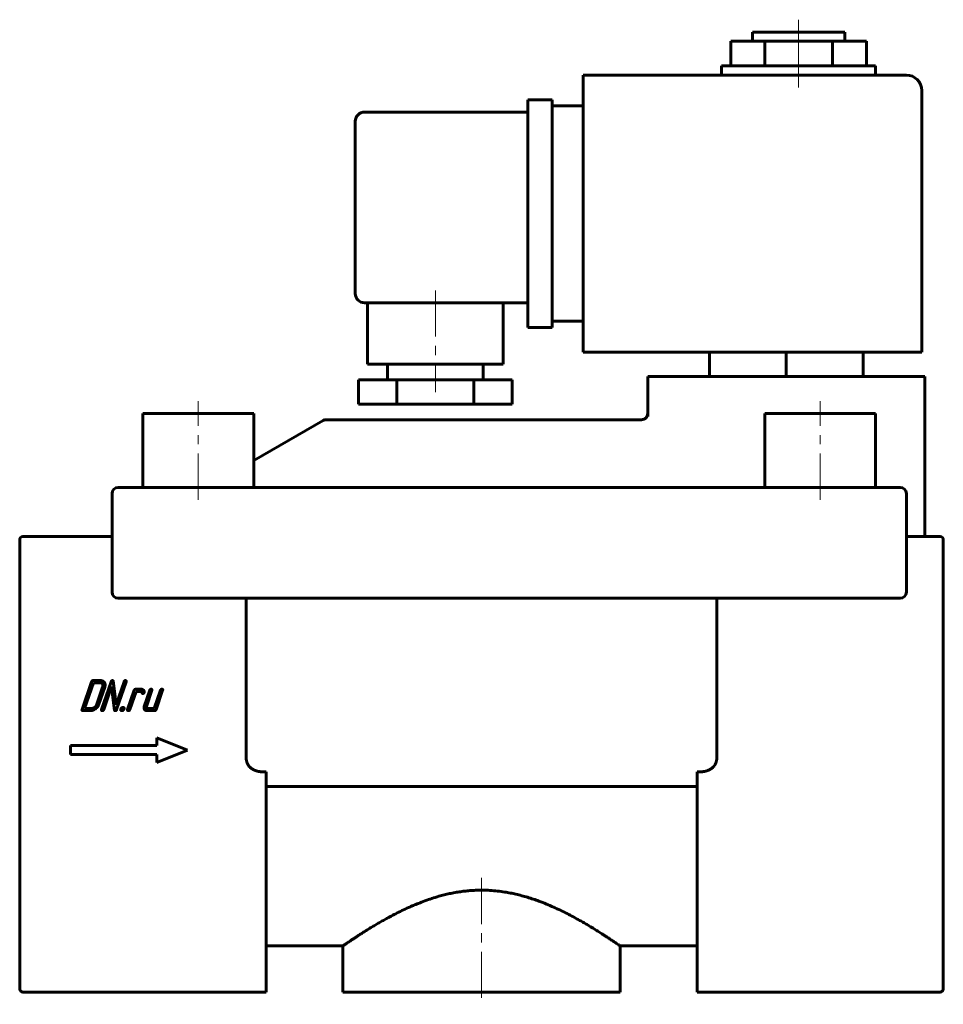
# Model space of a CAD drawing. Header units: millimetres. Extents: x 54 to 204, y 80 to 240.
import ezdxf

# ---------------------------------------------------------------- set-up
doc = ezdxf.new("R2010")
doc.units = ezdxf.units.MM
doc.linetypes.add('K5LT_AXLED', pattern=[12, 7.5, -1.5, 1.5, -1.5])
doc.linetypes.add('K5LT_BASIC', pattern=[0])
doc.layers.add('Системный слой (1)', color=7, linetype='Continuous', true_color=0x6c6c6c)

# ---------------------------------------------------------------- blocks, each defined once
blk = doc.blocks.new('U0')
at = {"layer": 'Системный слой (1)', "color": 150, "linetype": 'K5LT_BASIC', "lineweight": 60, "true_color": 0x0080ff}
for p, q in [((106.99, 89.74), (94.49, 89.74)), ((164.49, 89.74), (151.99, 89.74))]:
    blk.add_line(p, q, dxfattribs=at)

msp = doc.modelspace()

# ---------------------------------------------------------------- linework, layer by layer
at = {"layer": 'Системный слой (1)', "color": 30, "linetype": 'K5LT_AXLED', "lineweight": 18, "true_color": 0xff8000}
for p, q in [((180.99, 234.74), (180.99, 240.24)), ((180.99, 229.24), (180.99, 234.74)), ((121.99, 196.24), (121.99, 179.74)), ((83.49, 162.24), (83.49, 178.24)), ((184.49, 162.24), (184.49, 178.24)), ((129.49, 100.79), (129.49, 80.24))]:
    msp.add_line(p, q, dxfattribs=at)
at = {"layer": 'Системный слой (1)', "color": 150, "linetype": 'K5LT_BASIC', "lineweight": 60, "true_color": 0x0080ff}
for p, q in [((173.49, 238.24), (188.49, 238.24)), ((173.49, 236.74), (173.49, 238.24)), ((188.49, 236.74), (188.49, 238.24)), ((169.99, 236.74), (175.49, 236.74)), ((169.99, 232.74), (169.99, 236.74)), ((175.49, 236.74), (186.49, 236.74)), ((175.49, 232.74), (175.49, 236.74)), ((186.49, 236.74), (191.99, 236.74)), ((186.49, 232.74), (186.49, 236.74)), ((191.99, 232.74), (191.99, 236.74)), ((168.49, 231.24), (168.49, 232.74)), ((168.49, 232.74), (193.49, 232.74)), ((193.49, 231.24), (193.49, 232.74)), ((198.49, 231.24), (145.99, 231.24)), ((145.99, 228.74), (145.99, 231.24)), ((140.99, 227.24), (136.99, 227.24)), ((136.99, 224.74), (136.99, 227.24)), ((140.99, 227.24), (140.99, 224.74)), ((145.99, 186.24), (145.99, 228.74)), ((200.99, 186.24), (200.99, 228.74)), ((145.99, 226.24), (140.99, 226.24)), ((136.99, 225.24), (110.49, 225.24)), ((136.99, 192.74), (136.99, 224.74)), ((140.99, 192.74), (140.99, 224.74)), ((108.99, 195.74), (108.99, 223.74)), ((136.99, 194.24), (110.49, 194.24)), ((110.99, 194.24), (110.99, 184.24)), ((132.99, 194.24), (132.99, 184.24)), ((136.99, 190.24), (136.99, 192.74)), ((140.99, 192.74), (140.99, 190.24)), ((145.99, 191.24), (140.99, 191.24)), ((140.99, 190.24), (136.99, 190.24)), ((145.99, 186.24), (198.49, 186.24)), ((166.49, 186.24), (166.49, 182.24)), ((178.99, 186.24), (178.99, 182.24)), ((191.49, 186.24), (191.49, 182.24)), ((200.99, 186.24), (198.49, 186.24)), ((132.99, 184.24), (110.99, 184.24)), ((114.24, 184.24), (114.24, 181.74)), ((129.74, 184.24), (129.74, 181.74)), ((109.49, 181.74), (109.49, 177.74)), ((115.74, 181.74), (109.49, 181.74)), ((128.24, 181.74), (115.74, 181.74)), ((115.74, 181.74), (115.74, 177.74)), ((128.24, 181.74), (128.24, 177.74)), ((134.49, 181.74), (128.24, 181.74)), ((134.49, 181.74), (134.49, 177.74)), ((156.49, 182.24), (158.99, 182.24)), ((156.49, 182.24), (156.49, 175.75)), ((198.99, 182.24), (158.99, 182.24)), ((198.99, 182.24), (201.49, 182.24)), ((201.49, 182.24), (201.49, 156.24)), ((115.74, 177.74), (109.49, 177.74)), ((128.24, 177.74), (115.74, 177.74)), ((134.49, 177.74), (128.24, 177.74)), ((74.49, 176.24), (92.49, 176.24)), ((74.49, 164.24), (74.49, 176.24)), ((92.49, 164.24), (92.49, 176.24)), ((156.49, 176.24), (156.49, 176.22)), ((156.49, 176.24), (156.49, 176.22)), ((175.49, 164.24), (175.49, 176.24)), ((175.49, 176.24), (193.49, 176.24)), ((193.49, 164.24), (193.49, 176.24)), ((103.75, 175.11), (92.49, 168.6)), ((154.79, 175.24), (104.25, 175.24)), ((154.79, 175.24), (155.49, 175.24)), ((69.49, 147.24), (69.49, 163.24)), ((70.49, 164.24), (72.49, 164.24)), ((72.49, 164.24), (195.49, 164.24)), ((195.49, 164.24), (197.49, 164.24)), ((198.49, 163.24), (198.49, 147.24)), ((54.49, 155.6), (54.49, 155.74)), ((54.49, 155.6), (54.49, 148.18)), ((69.49, 156.24), (54.99, 156.24)), ((198.49, 156.24), (203.99, 156.24)), ((204.49, 155.74), (204.49, 155.6)), ((204.49, 155.6), (204.49, 148.18)), ((54.49, 147.83), (54.49, 148.18)), ((54.49, 147.83), (54.49, 103.61)), ((204.49, 148.18), (204.49, 147.83)), ((204.49, 147.83), (204.49, 103.61)), ((72.49, 146.24), (70.49, 146.24)), ((195.49, 146.24), (72.49, 146.24)), ((91.27, 146.24), (91.27, 120.3)), ((167.7, 146.24), (167.7, 120.3)), ((197.49, 146.24), (195.49, 146.24)), ((67.61, 132.85), (66.39, 132.85)), ((66.16, 132.67), (64.61, 128.14)), ((66.45, 132.5), (65.02, 128.31)), ((67.49, 132.5), (66.45, 132.5)), ((67.01, 129.01), (67.95, 131.8)), ((67.36, 129.01), (68.3, 131.8)), ((69.33, 132.67), (67.79, 128.14)), ((68.14, 128.14), (69.41, 131.88)), ((69.41, 131.88), (69.88, 128.06)), ((70.15, 128.93), (69.69, 132.74)), ((71.43, 132.67), (70.15, 128.93)), ((70.23, 128.14), (71.78, 132.67)), ((73.09, 131.27), (72.02, 128.14)), ((74.2, 131.45), (73.32, 131.45)), ((75.6, 131.27), (74.71, 128.66)), ((75.06, 128.66), (75.95, 131.27)), ((77.35, 131.27), (76.34, 128.31)), ((76.63, 128.14), (77.7, 131.27)), ((72.37, 128.14), (73.38, 131.1)), ((73.38, 131.1), (74.08, 131.1)), ((65.02, 128.31), (66.07, 128.31)), ((76.34, 128.31), (75.29, 128.31)), ((64.73, 127.96), (65.95, 127.96)), ((75.17, 127.96), (76.4, 127.96)), ((76.74, 123.56), (76.74, 122.31)), ((81.74, 121.56), (76.74, 123.56)), ((76.74, 122.31), (62.74, 122.31)), ((62.74, 122.31), (62.74, 120.81)), ((62.74, 120.81), (76.74, 120.81)), ((76.74, 119.56), (81.74, 121.56)), ((76.74, 120.81), (76.74, 119.56)), ((94.49, 118.03), (93.99, 118.03)), ((94.49, 118.03), (94.49, 103.61)), ((164.49, 118.03), (164.49, 103.61)), ((164.49, 118.03), (164.98, 118.03)), ((164.49, 115.61), (94.49, 115.61)), ((54.49, 103.17), (54.49, 103.61)), ((54.49, 103.17), (54.49, 82.82)), ((94.49, 103.61), (94.49, 102.74)), ((94.49, 102.74), (94.49, 82.24)), ((164.49, 102.74), (164.49, 103.61)), ((164.49, 102.74), (164.49, 82.24)), ((204.49, 103.61), (204.49, 103.17)), ((204.49, 103.17), (204.49, 82.82)), ((106.99, 89.74), (106.99, 82.24)), ((151.99, 89.74), (151.99, 82.24)), ((94.49, 82.24), (54.99, 82.24)), ((151.99, 82.24), (106.99, 82.24)), ((164.49, 82.24), (203.99, 82.24))]:
    msp.add_line(p, q, dxfattribs=at)
for centre, radius, start, end in [((198.49, 228.74), 2.5, 0, 90), ((110.49, 223.74), 1.5, 90, 180), ((110.49, 195.74), 1.5, 180, 270), ((155.49, 176.24), 1, 270, 359.9467), ((104.25, 174.24), 1, 90, 120), ((70.49, 163.24), 1, 90, 180), ((197.49, 163.24), 1, 0, 90), ((54.99, 155.74), 0.5, 90, 180), ((203.99, 155.74), 0.5, 0, 90), ((70.49, 147.24), 1, 180, 270), ((197.49, 147.24), 1, 270, 0)]:
    msp.add_arc(centre, radius, start, end, dxfattribs=at)
for points, knots in [([(155.71, 175.27), (155.71, 175.27), (155.71, 175.27), (155.7, 175.27), (155.69, 175.26), (155.68, 175.26), (155.67, 175.26), (155.66, 175.26), (155.65, 175.26), (155.64, 175.26), (155.64, 175.25), (155.63, 175.25), (155.62, 175.25), (155.61, 175.25), (155.6, 175.25), (155.57, 175.25), (155.55, 175.25), (155.52, 175.24), (155.51, 175.24), (155.49, 175.24), (155.49, 175.24), (155.49, 175.24)], [0.4548, 0.4548, 0.4548, 0.4548, 0.46813, 0.46813, 1.938064, 1.938064, 2.526692, 2.526692, 3.753482, 3.753482, 4.481299, 4.481299, 5.313112, 5.313112, 6.872742, 6.872742, 9.272742, 9.272742, 11.87987, 11.87987, 12, 12, 12, 12]), ([(156.43, 175.9), (156.43, 175.9), (156.42, 175.9), (156.42, 175.89), (156.42, 175.89), (156.42, 175.88), (156.41, 175.86), (156.39, 175.82), (156.38, 175.8), (156.37, 175.77), (156.36, 175.76), (156.35, 175.74), (156.34, 175.73), (156.33, 175.71), (156.33, 175.7), (156.31, 175.68), (156.3, 175.67), (156.29, 175.65), (156.29, 175.64), (156.26, 175.61), (156.24, 175.59), (156.19, 175.53), (156.16, 175.5), (156.1, 175.45), (156.06, 175.43), (156, 175.38), (155.96, 175.36), (155.91, 175.34), (155.9, 175.33), (155.89, 175.33)], [0, 0, 0, 0, 0.1538, 0.1538, 0.159514, 0.159514, 1.37289, 1.37289, 2.928898, 2.928898, 3.685961, 3.685961, 4.301735, 4.301735, 4.917509, 4.917509, 6.128516, 6.128516, 6.397687, 6.397687, 8.509443, 8.509443, 11.212557, 11.212557, 13.737518, 13.737518, 16.286838, 16.286838, 17.009836, 17.009836, 17.009836, 17.009836]), ([(93.99, 118.03), (93.96, 118.03), (93.91, 118.03), (93.84, 118.03), (93.77, 118.03), (93.69, 118.04), (93.61, 118.04), (93.54, 118.05), (93.48, 118.06), (93.41, 118.07), (93.31, 118.08), (93.23, 118.1), (93.14, 118.12), (93.05, 118.14), (92.96, 118.16), (92.89, 118.19), (92.82, 118.21), (92.75, 118.24), (92.67, 118.26), (92.59, 118.3), (92.51, 118.34), (92.42, 118.38), (92.33, 118.43), (92.25, 118.48), (92.18, 118.53), (92.13, 118.57), (92.06, 118.62), (92.01, 118.66), (91.95, 118.71), (91.89, 118.77), (91.82, 118.84), (91.75, 118.92), (91.7, 118.98), (91.65, 119.06), (91.62, 119.11), (91.58, 119.17), (91.55, 119.21), (91.52, 119.26), (91.5, 119.3), (91.48, 119.34), (91.47, 119.38), (91.45, 119.41), (91.43, 119.45), (91.41, 119.5), (91.4, 119.55), (91.38, 119.59), (91.37, 119.63), (91.36, 119.67), (91.35, 119.71), (91.34, 119.75), (91.33, 119.78), (91.32, 119.83), (91.31, 119.89), (91.3, 119.94), (91.29, 119.98), (91.29, 120.02), (91.28, 120.06), (91.28, 120.12), (91.28, 120.18), (91.27, 120.24), (91.27, 120.28), (91.27, 120.3)], [0, 0, 0, 0, 0.025402, 0.038609, 0.050482, 0.075275, 0.09961, 0.114975, 0.123722, 0.147283, 0.170502, 0.19324, 0.215839, 0.237745, 0.264301, 0.279533, 0.299564, 0.318544, 0.337047, 0.359926, 0.383624, 0.40816, 0.433357, 0.463734, 0.477603, 0.492996, 0.515379, 0.539368, 0.545531, 0.573475, 0.604231, 0.617956, 0.65388, 0.662964, 0.686661, 0.698128, 0.719007, 0.723188, 0.73907, 0.753732, 0.75955, 0.767227, 0.780765, 0.794481, 0.808319, 0.822361, 0.825719, 0.836482, 0.850806, 0.860193, 0.865259, 0.879875, 0.894539, 0.909325, 0.919637, 0.924205, 0.939228, 0.9543, 0.969469, 0.984699, 1, 1, 1, 1]), ([(164.98, 118.03), (165.02, 118.03), (165.07, 118.03), (165.13, 118.03), (165.2, 118.03), (165.28, 118.04), (165.37, 118.04), (165.43, 118.05), (165.49, 118.06), (165.57, 118.07), (165.66, 118.08), (165.75, 118.1), (165.84, 118.12), (165.93, 118.14), (166.01, 118.16), (166.09, 118.19), (166.16, 118.21), (166.23, 118.24), (166.3, 118.26), (166.38, 118.3), (166.47, 118.34), (166.55, 118.38), (166.65, 118.43), (166.72, 118.48), (166.79, 118.53), (166.85, 118.57), (166.91, 118.62), (166.97, 118.66), (167.02, 118.71), (167.09, 118.77), (167.15, 118.84), (167.22, 118.92), (167.27, 118.98), (167.32, 119.06), (167.36, 119.11), (167.4, 119.17), (167.42, 119.21), (167.45, 119.26), (167.47, 119.3), (167.49, 119.34), (167.51, 119.38), (167.52, 119.41), (167.54, 119.45), (167.56, 119.5), (167.58, 119.55), (167.59, 119.59), (167.6, 119.63), (167.61, 119.67), (167.62, 119.71), (167.63, 119.75), (167.64, 119.78), (167.65, 119.83), (167.66, 119.89), (167.67, 119.94), (167.68, 119.98), (167.68, 120.02), (167.69, 120.06), (167.69, 120.12), (167.7, 120.18), (167.7, 120.24), (167.7, 120.28), (167.7, 120.3)], [0, 0, 0, 0, 0.025402, 0.038609, 0.050482, 0.075275, 0.09961, 0.114975, 0.123722, 0.147283, 0.170502, 0.19324, 0.215839, 0.237745, 0.264301, 0.279533, 0.299564, 0.318544, 0.337047, 0.359926, 0.383624, 0.40816, 0.433357, 0.463734, 0.477603, 0.492996, 0.515379, 0.539368, 0.545531, 0.573475, 0.604231, 0.617956, 0.65388, 0.662964, 0.686661, 0.698128, 0.719007, 0.723188, 0.73907, 0.753732, 0.75955, 0.767227, 0.780765, 0.794481, 0.808319, 0.822361, 0.825719, 0.836482, 0.850806, 0.860193, 0.865259, 0.879875, 0.894539, 0.909325, 0.919637, 0.924205, 0.939228, 0.9543, 0.969469, 0.984699, 1, 1, 1, 1]), ([(151.99, 89.74), (151.99, 89.74), (151.98, 89.75), (151.92, 89.79), (151.75, 89.9), (151.43, 90.13), (150.97, 90.44), (150.45, 90.79), (149.96, 91.11), (149.49, 91.42), (148.98, 91.75), (148.37, 92.14), (147.62, 92.6), (146.87, 93.05), (146.14, 93.48), (145.35, 93.93), (144.44, 94.43), (143.39, 94.98), (142.31, 95.52), (141.19, 96.04), (140.03, 96.54), (138.93, 96.97), (137.9, 97.33), (136.96, 97.63), (136.02, 97.9), (135.1, 98.13), (134.18, 98.33), (133.18, 98.51), (132.07, 98.66), (130.86, 98.76), (129.99, 98.79), (129.29, 98.79), (128.69, 98.78), (127.84, 98.74), (126.95, 98.66), (126.07, 98.55), (125.18, 98.41), (124.3, 98.23), (123.42, 98.02), (122.45, 97.77), (121.41, 97.45), (120.3, 97.06), (119.31, 96.68), (118.42, 96.31), (117.53, 95.92), (116.56, 95.47), (115.55, 94.97), (114.66, 94.5), (113.88, 94.07), (113.2, 93.69), (112.54, 93.31), (111.89, 92.92), (111.26, 92.55), (110.67, 92.18), (110.1, 91.82), (109.58, 91.48), (109.11, 91.17), (108.68, 90.89), (108.3, 90.64), (107.97, 90.41), (107.69, 90.22), (107.44, 90.05), (107.23, 89.91), (107.07, 89.8), (107, 89.75), (106.99, 89.74), (106.99, 89.74)], [0.5000026, 0.5000026, 0.5000026, 0.5000026, 0.5033967, 0.5119334, 0.5224002, 0.5348945, 0.5475821, 0.5583877, 0.5672194, 0.5739778, 0.58081, 0.5900891, 0.5995186, 0.6090972, 0.6165309, 0.6240438, 0.6341498, 0.6441599, 0.6540678, 0.6637239, 0.6733957, 0.6830804, 0.690328, 0.6974836, 0.7043975, 0.7111615, 0.7176472, 0.7240038, 0.7323376, 0.7406569, 0.7489678, 0.7500014, 0.7551115, 0.7612111, 0.7672887, 0.7733886, 0.7795816, 0.7858458, 0.7922142, 0.7986159, 0.8071317, 0.8156847, 0.8242723, 0.8309168, 0.8376636, 0.8469168, 0.8561893, 0.8654802, 0.8724495, 0.8794823, 0.8866841, 0.8939923, 0.9014961, 0.9090901, 0.9167554, 0.9244012, 0.9319662, 0.939469, 0.9468624, 0.954208, 0.9613367, 0.9682958, 0.9770999, 0.985654, 0.9939578, 1, 1, 1, 1])]:
    msp.add_open_spline(points, degree=3, knots=knots, dxfattribs=at)
for points in [[(66.39, 132.85), (66.22, 132.85), (66.16, 132.67)], [(68.25, 132.54), (68.05, 132.85), (67.61, 132.85)], [(69.56, 132.85), (69.39, 132.85), (69.33, 132.67)], [(69.69, 132.74), (69.68, 132.85), (69.56, 132.85)], [(71.66, 132.85), (71.49, 132.85), (71.43, 132.67)], [(71.78, 132.67), (71.83, 132.85), (71.66, 132.85)], [(67.92, 132.29), (67.78, 132.5), (67.49, 132.5)], [(67.95, 131.8), (68.05, 132.09), (67.92, 132.29)], [(68.3, 131.8), (68.45, 132.23), (68.25, 132.54)], [(73.32, 131.45), (73.15, 131.45), (73.09, 131.27)], [(74.57, 131.31), (74.42, 131.45), (74.2, 131.45)], [(74.71, 130.97), (74.72, 131.18), (74.57, 131.31)], [(75.84, 131.45), (75.66, 131.45), (75.6, 131.27)], [(75.95, 131.27), (76.01, 131.45), (75.84, 131.45)], [(77.58, 131.45), (77.41, 131.45), (77.35, 131.27)], [(77.7, 131.27), (77.76, 131.45), (77.58, 131.45)], [(74.08, 131.1), (74.28, 131.1), (74.33, 130.92)], [(74.33, 130.92), (74.37, 130.74), (74.46, 130.74)], [(74.46, 130.74), (74.64, 130.74), (74.7, 130.9)], [(74.7, 130.9), (74.71, 130.93), (74.71, 130.97)], [(64.61, 128.14), (64.56, 127.96), (64.73, 127.96)], [(65.95, 127.96), (66.39, 127.96), (66.8, 128.27)], [(66.07, 128.31), (66.36, 128.31), (66.63, 128.51)], [(66.63, 128.51), (66.91, 128.72), (67.01, 129.01)], [(66.8, 128.27), (67.21, 128.57), (67.36, 129.01)], [(67.79, 128.14), (67.73, 127.96), (67.9, 127.96)], [(67.9, 127.96), (68.08, 127.96), (68.14, 128.14)], [(69.88, 128.06), (69.89, 127.96), (70, 127.96)], [(70, 127.96), (70.18, 127.96), (70.23, 128.14)], [(70.91, 128.22), (70.82, 127.96), (71.08, 127.96)], [(71.26, 128.48), (71, 128.48), (70.91, 128.22)], [(71.08, 127.96), (71.34, 127.96), (71.43, 128.22)], [(71.43, 128.22), (71.52, 128.48), (71.26, 128.48)], [(72.02, 128.14), (71.96, 127.96), (72.14, 127.96)], [(72.14, 127.96), (72.31, 127.96), (72.37, 128.14)], [(74.71, 128.66), (74.62, 128.37), (74.75, 128.16)], [(74.75, 128.16), (74.89, 127.96), (75.17, 127.96)], [(75.08, 128.41), (75.02, 128.52), (75.06, 128.66)], [(75.29, 128.31), (75.15, 128.31), (75.08, 128.41)], [(76.4, 127.96), (76.57, 127.96), (76.63, 128.14)]]:
    msp.add_open_spline(points, degree=2, dxfattribs=at)
for points in [[(54.99, 82.24), (54.69, 82.24), (54.49, 82.48), (54.49, 82.82)], [(203.99, 82.24), (204.28, 82.24), (204.49, 82.48), (204.49, 82.82)]]:
    msp.add_rational_spline(points, [1, 0.804737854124, 0.804737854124, 1], degree=3, dxfattribs=at)

# ---------------------------------------------------------------- block references
at = {"layer": 'Системный слой (1)'}
msp.add_blockref('U0', (0, 0), dxfattribs=at)

doc.saveas('drawing.dxf')
